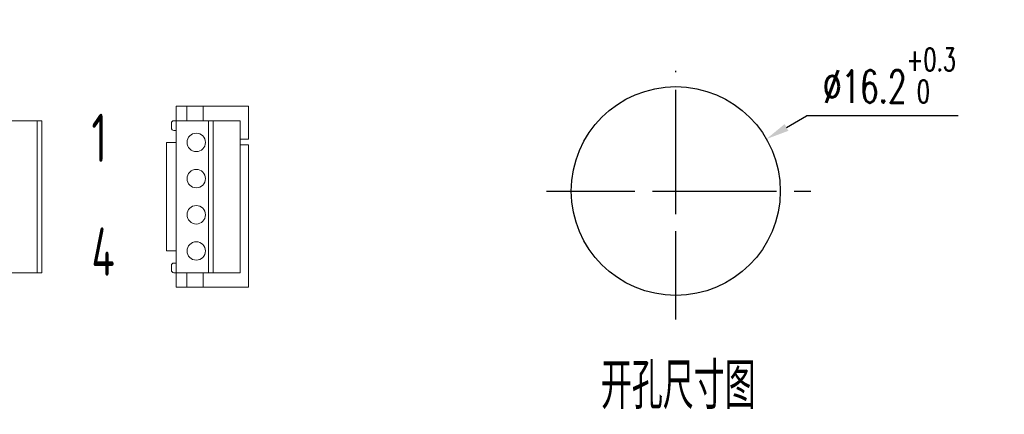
# Model space of a CAD drawing. Header units: millimetres. Extents: x 922 to 1233, y 914 to 974.
# Tile 10 of 10: x 1127 to 1233, y 921 to 964. Entities that reach past the tile are written whole.
import ezdxf

# ---------------------------------------------------------------- set-up
doc = ezdxf.new("R2010")
doc.units = ezdxf.units.MM
doc.header["$LTSCALE"] = 0.3
doc.linetypes.add('CENTER', pattern=[50.8, 31.75, -6.35, 6.35, -6.35])
doc.styles.add('HC_GBDIM', font='romans', dxfattribs={"width": 0.667, "bigfont": 'gbcbig'})
doc.styles.add('HC_TEXTSTYLE', font='isocp', dxfattribs={"width": 0.667, "bigfont": 'hzfs'})
doc.styles.add('工程字', font='gbenor.shx', dxfattribs={"bigfont": 'gbcbig.shx'})
doc.dimstyles.new('HC_GBDIM', dxfattribs={"dimtxt": 3.5, "dimasz": 2.5, "dimexe": 2, "dimexo": 0, "dimgap": 1.5, "dimtad": 1, "dimdec": 1, "dimzin": 0, "dimdsep": 46, "dimtxsty": 'HC_GBDIM', "dimcen": 2.5, "dimclrd": 130, "dimclre": 130, "dimclrt": 3, "dimadec": 0, "dimazin": 0, "dimtfac": 0.714286, "dimtdec": 1, "dimtmove": 0, "dimatfit": 3, "dimfxl": 1, "dimtzin": 0, "dimlwd": -1, "dimlwe": -1, "dimarcsym": 0})

# ---------------------------------------------------------------- blocks, each defined once
blk = doc.blocks.new('*D23')
at = {"color": 130}
for p, q in [((1209.77, 952.19), (1211.93, 953.43)), ((1228.26, 953.43), (1211.93, 953.43)), ((1197.84, 942.84), (1197.84, 947.84)), ((1195.34, 945.34), (1200.34, 945.34))]:
    blk.add_line(p, q, dxfattribs=at)
blk.add_solid([(1209.56, 952.55), (1209.97, 951.83), (1207.6, 950.94)], dxfattribs=at)
at = {"layer": 'Defpoints', "color": 0}
for p in [(1207.6, 950.94), (1188.09, 939.74)]:
    blk.add_point(p, dxfattribs=at)
at = {"color": 3, "insert": (1220.85, 957.79), "char_height": 3.5, "attachment_point": 5, "style": 'HC_GBDIM'}
blk.add_mtext('%%c16.2{}{{\\H0.7x;{\\S+0.3^  0;}}{}}', dxfattribs=at)

msp = doc.modelspace()

# ---------------------------------------------------------------- linework, layer by layer
at = {"color": 4, "linetype": 'CENTER'}
for p, q in [((1197.843, 931.48), (1197.843, 958.288)), ((1183.908, 945.34), (1212.379, 945.34))]:
    msp.add_line(p, q, dxfattribs=at)
at = {"linetype": 'ByBlock', "lineweight": 0}
for p, q in [((1144.025, 954.475), (1151.825, 954.475)), ((1144.025, 942.775), (1144.025, 954.475)), ((1146.965, 954.475), (1145.197, 954.475)), ((1145.197, 952.915), (1145.197, 954.475)), ((1146.965, 952.915), (1146.965, 954.475)), ((1151.825, 950.945), (1151.825, 954.475)), ((1129.588, 952.915), (1117.888, 952.915)), ((1129.082, 952.915), (1129.082, 942.775)), ((1129.588, 942.775), (1129.588, 952.915)), ((1143.531, 952.135), (1143.531, 952.655)), ((1150.915, 952.915), (1143.791, 952.915)), ((1147.535, 942.775), (1147.535, 952.915)), ((1148.014, 942.775), (1148.014, 952.915)), ((1150.915, 950.302), (1150.915, 952.915)), ((1144.025, 951.875), (1143.791, 951.875)), ((1142.985, 942.775), (1142.985, 950.575)), ((1144.025, 950.575), (1142.985, 950.575)), ((1151.825, 950.945), (1150.915, 950.945)), ((1150.915, 942.775), (1150.915, 950.302)), ((1150.915, 950.302), (1151.825, 950.302)), ((1151.825, 942.775), (1151.825, 950.302)), ((1129.082, 942.775), (1129.082, 936.535)), ((1129.588, 936.535), (1129.588, 942.775)), ((1142.985, 938.875), (1142.985, 942.775)), ((1144.025, 934.975), (1144.025, 942.775)), ((1147.535, 936.535), (1147.535, 942.775)), ((1148.014, 936.535), (1148.014, 942.775)), ((1150.915, 936.535), (1150.915, 942.775)), ((1151.825, 934.975), (1151.825, 942.775)), ((1144.025, 938.875), (1142.985, 938.875)), ((1144.025, 937.575), (1143.791, 937.575)), ((1117.888, 936.535), (1129.588, 936.535)), ((1143.531, 937.315), (1143.531, 936.795)), ((1150.915, 936.535), (1143.791, 936.535)), ((1145.197, 936.535), (1145.197, 934.975)), ((1146.965, 936.535), (1146.965, 934.975)), ((1144.025, 934.975), (1151.825, 934.975)), ((1146.965, 934.975), (1145.197, 934.975))]:
    msp.add_line(p, q, dxfattribs=at)
msp.add_circle((1197.843, 945.34), 11.25)
for centre in [(1146.204, 950.575), (1146.204, 946.675), (1146.204, 938.875)]:
    msp.add_circle(centre, 0.993, dxfattribs=at)
for centre, radius, start, end in [((1143.791, 952.655), 0.26, 90, 180), ((1143.791, 952.135), 0.26, 180, 270), ((1146.204, 942.775), 0.993, 0, 180), ((1146.204, 942.775), 0.993, 180, 0), ((1143.791, 937.315), 0.26, 90, 180), ((1143.791, 936.795), 0.26, 180, 270)]:
    msp.add_arc(centre, radius, start, end, dxfattribs=at)

# ---------------------------------------------------------------- texts
at = {"color": 0, "linetype": 'ByBlock', "lineweight": 0, "style": '工程字', "width": 0.75}
for s, p in [('1', (1134.923, 948.469)), ('4', (1134.923, 936.2))]:
    msp.add_text(s, height=5.2, dxfattribs=at).set_placement(p)
at = {"insert": (1189.776, 926.838), "char_height": 5, "width": 36.96926, "attachment_point": 1, "style": 'HC_TEXTSTYLE'}
msp.add_mtext('开孔尺寸图', dxfattribs=at)

# ---------------------------------------------------------------- dimensions: what is measured, and where the dimension line sits
dim = msp.add_diameter_dim_2p(p1=(1188.087, 939.737), p2=(1207.598, 950.942), text='%%c16.2{}{{\\H0.7x;{\\S+0.3^  0;}}{}}', dimstyle='HC_GBDIM', override={"dimtoh": 3, "dimlfac": 1, "dimtix": 0, "dimtofl": 0, "dimtmove": 0, "dimatfit": 3})
dim.commit()
dim.dimension.update_dxf_attribs({"geometry": '*D23', "text_midpoint": (1220.849, 957.791)})

doc.saveas('drawing.dxf')
